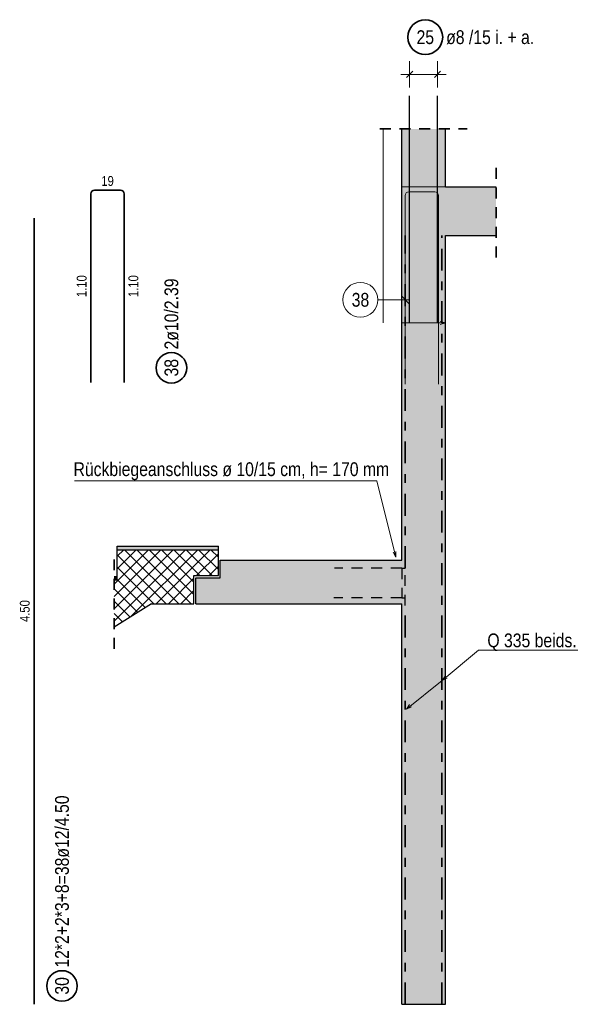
# Model space of a CAD drawing. Header units: millimetres. Extents: x -1.6 to 96.2, y -42.8 to 42.
# Tile 19 of 43: x 50.8 to 57.4, y 9.4 to 20.6. Entities that reach past the tile are written whole.
import ezdxf

# ---------------------------------------------------------------- set-up
doc = ezdxf.new("R2010")
doc.units = ezdxf.units.MM
doc.linetypes.add('DASHDOT', pattern=[1, 0.5, -0.25, 0, -0.25])
doc.linetypes.add('HIDDEN', pattern=[0.375, 0.25, -0.125])
for name, color, linetype, lineweight in [('Achsen', 7, 'Continuous', 20), ('Bewehrung', 7, 'Continuous', 20), ('Schraffuren', 7, 'Continuous', 20)]:
    doc.layers.add(name, color=color, linetype=linetype, lineweight=lineweight)
doc.styles.add('Arial Narrow', font='ARIALN.TTF')

msp = doc.modelspace()

# ---------------------------------------------------------------- hatches: boundary and pattern name
at = {"layer": 'Schraffuren', "lineweight": 50, "true_color": 0xd7ffd7}
for points in [[(55.223392, 18.717778), (55.723392, 18.717778), (55.723392, 19.379559), (55.223392, 19.379559)], [(55.723192, 9.357778), (55.723192, 18.157778), (55.223192, 18.157778), (55.223192, 9.357778)]]:
    msp.add_hatch(color=254, dxfattribs=at).paths.add_polyline_path(points)
at = {"layer": 'Schraffuren', "lineweight": 13, "true_color": 0xd7ffd7}
for points in [[(55.223392, 18.157778), (56.303684, 18.157778), (56.303684, 18.717778), (55.223392, 18.717778)], [(52.863171, 13.94183), (55.223192, 13.94183), (55.223192, 14.44183), (53.143192, 14.44183), (53.143192, 14.24183), (52.863171, 14.24183)]]:
    msp.add_hatch(color=254, dxfattribs=at).paths.add_polyline_path(points)
at = {"layer": 'Schraffuren', "lineweight": 13}
h = msp.add_hatch(dxfattribs=at)
h.set_pattern_fill('FT', color=6, scale=0.01, angle=45, style=0, pattern_type=2)
h.set_pattern_definition([(45, (0, 0), (-0.07071068, 0.07071068), []), (135, (0, 0), (-0.07071068, -0.07071068), [])])
h.paths.add_polyline_path([(52.843192, 14.265766), (53.123192, 14.265766), (53.123192, 14.561766), (51.963192, 14.561766), (51.963192, 14.215766), (51.928259, 14.215766), (51.928259, 13.676972), (52.356826, 13.941766), (52.843192, 13.941766)])
at = {"layer": 'Schraffuren', "lineweight": 50, "true_color": 0xffbf80}
for points in [[(53.123192, 14.561766), (53.123192, 14.601766), (51.963192, 14.601766), (51.963192, 14.561766)], [(51.928259, 14.215766), (51.963192, 14.215766), (51.963192, 14.255766), (51.928259, 14.255766)]]:
    msp.add_hatch(color=31, dxfattribs=at).paths.add_polyline_path(points)

# ---------------------------------------------------------------- linework, layer by layer
at = {"color": 2, "linetype": 'HIDDEN', "lineweight": 35, "ltscale": 0.5}
for p, q in [((54.973392, 19.379559), (55.973392, 19.379559)), ((56.303684, 17.907778), (56.303684, 18.967778)), ((51.928259, 13.426972), (51.928259, 14.505766))]:
    msp.add_line(p, q, dxfattribs=at)
at = {"color": 3, "linetype": 'Continuous', "lineweight": 25}
for p, q in [((55.223392, 18.717778), (55.223392, 19.379559)), ((55.723392, 18.717778), (55.723392, 19.379559)), ((55.223392, 18.157778), (55.223392, 18.717778)), ((55.723392, 18.717778), (56.303684, 18.717778)), ((55.223192, 14.44183), (55.223192, 18.157778)), ((55.223192, 18.157778), (55.223392, 18.157778)), ((55.723192, 9.357778), (55.723192, 18.157778)), ((55.723192, 18.157778), (56.303684, 18.157778)), ((51.963192, 14.561766), (51.963192, 14.601766)), ((51.963192, 14.601766), (53.123192, 14.601766)), ((51.963192, 14.215766), (51.963192, 14.561766)), ((51.963192, 14.561766), (53.123192, 14.561766)), ((53.123192, 14.561766), (53.123192, 14.601766)), ((53.123192, 14.265766), (53.123192, 14.561766)), ((53.143192, 14.24183), (53.143192, 14.44183)), ((53.143192, 14.44183), (55.223192, 14.44183)), ((51.928259, 14.255766), (51.963192, 14.255766)), ((51.928259, 14.215766), (51.963192, 14.215766)), ((52.843192, 13.941766), (52.843192, 14.265766)), ((52.843192, 14.265766), (53.123192, 14.265766)), ((52.863171, 13.94183), (52.863171, 14.24183)), ((52.863171, 14.24183), (53.143192, 14.24183)), ((52.356826, 13.941766), (51.928259, 13.676972)), ((52.356826, 13.94183), (52.843192, 13.94183)), ((52.863171, 13.94183), (55.223192, 13.94183)), ((55.223192, 9.357778), (55.223192, 13.94183)), ((55.223192, 9.357778), (55.723192, 9.357778))]:
    msp.add_line(p, q, dxfattribs=at)
at = {"color": 5, "linetype": 'Continuous', "lineweight": 18}
msp.add_line((57.240985, 13.411845), (56.102469, 13.411845), dxfattribs=at)
at = {"layer": 'Achsen', "color": 9, "linetype": 'Continuous', "lineweight": 0}
msp.add_line((55.723392, 18.717778), (55.223392, 18.717778), dxfattribs=at)
at = {"layer": 'Achsen', "color": 2, "linetype": 'Continuous', "lineweight": 35, "ltscale": 0.5}
for p, q in [((51.662677, 18.637882), (51.662399, 16.477877)), ((52.002489, 18.677877), (51.702677, 18.677877)), ((52.042489, 16.477877), (52.042489, 18.637877))]:
    msp.add_line(p, q, dxfattribs=at)
at = {"layer": 'Achsen', "color": 9, "linetype": 'Continuous', "lineweight": 0, "ltscale": 0.5}
for p, q in [((55.26338, 18.617783), (55.263101, 16.457778)), ((55.603192, 18.657778), (55.30338, 18.657778)), ((55.643192, 16.457778), (55.643192, 18.617778)), ((54.948981, 17.423177), (55.313226, 17.42313)), ((55.307414, 17.378937), (55.219037, 17.467336))]:
    msp.add_line(p, q, dxfattribs=at)
msp.add_circle((54.748981, 17.423203), 0.2, dxfattribs=at)
at = {"layer": 'Achsen', "color": 2, "linetype": 'Continuous', "lineweight": 35, "ltscale": 0.5}
msp.add_circle((52.584405, 16.64462), 0.175, dxfattribs=at)
for centre, start, end in [((51.702677, 18.637877), 90, 179.9926195), ((52.002489, 18.637877), 0, 90)]:
    msp.add_arc(centre, 0.04, start, end, dxfattribs=at)
at = {"layer": 'Achsen', "color": 9, "linetype": 'Continuous', "lineweight": 0, "ltscale": 0.5}
for centre, start, end in [((55.30338, 18.617778), 90, 179.9926195), ((55.603192, 18.617778), 0, 90)]:
    msp.add_arc(centre, 0.04, start, end, dxfattribs=at)
at = {"layer": 'Schraffuren', "color": 5, "linetype": 'Continuous', "lineweight": 18, "ltscale": 0.5}
for p, q in [((55.313192, 19.853522), (55.313192, 20.153522)), ((55.633192, 19.853522), (55.633192, 20.153522)), ((55.733192, 20.003522), (55.213192, 20.003522))]:
    msp.add_line(p, q, dxfattribs=at)
at = {"layer": 'Schraffuren', "color": 3, "linetype": 'Continuous', "lineweight": 25, "ltscale": 0.5}
for p, q in [((55.277836, 19.968167), (55.348547, 20.038877)), ((55.597837, 19.968167), (55.668547, 20.038877)), ((55.313192, 17.157766), (55.313192, 19.757766)), ((55.633192, 17.157766), (55.633192, 19.757766))]:
    msp.add_line(p, q, dxfattribs=at)
at = {"layer": 'Schraffuren', "color": 9, "linetype": 'Continuous', "lineweight": 0, "ltscale": 0.5}
msp.add_line((55.009836, 17.157766), (55.009836, 19.379559), dxfattribs=at)
at = {"layer": 'Schraffuren', "color": 2, "linetype": 'Continuous', "lineweight": 35, "ltscale": 0.5}
msp.add_line((51.01118, 9.357763), (51.01118, 18.357763), dxfattribs=at)
at = {"layer": 'Schraffuren', "color": 2, "linetype": 'DASHDOT', "lineweight": 35, "ltscale": 0.5}
for p, q in [((55.263192, 14.35183), (55.263192, 18.157778)), ((55.683192, 9.357778), (55.683192, 18.157778)), ((55.263192, 9.357778), (55.263192, 13.92183))]:
    msp.add_line(p, q, dxfattribs=at)
at = {"layer": 'Schraffuren', "color": 9, "linetype": 'Continuous', "lineweight": 0}
for p, q in [((55.223192, 17.157766), (55.723192, 17.157766)), ((55.663192, 17.173843), (55.723192, 17.157766)), ((55.723192, 17.157766), (55.663192, 17.141689))]:
    msp.add_line(p, q, dxfattribs=at)
at = {"layer": 'Schraffuren', "color": 5, "linetype": 'Continuous', "lineweight": 18}
for p, q in [((51.475279, 15.350658), (54.938052, 15.350658)), ((54.938052, 15.350658), (55.15589, 14.478258)), ((55.15589, 14.478258), (55.125756, 14.532576)), ((55.156952, 14.540365), (55.15589, 14.478258)), ((56.102469, 13.411845), (55.685177, 13.064057)), ((55.685177, 13.064057), (55.720975, 13.114821)), ((55.741561, 13.090121), (55.685177, 13.064057)), ((55.685177, 13.064057), (55.276374, 12.738476)), ((55.276374, 12.738476), (55.313293, 12.788432)), ((55.333324, 12.76328), (55.276374, 12.738476))]:
    msp.add_line(p, q, dxfattribs=at)
at = {"layer": 'Schraffuren', "color": 3, "linetype": 'HIDDEN', "lineweight": 25, "ltscale": 0.5}
for p, q in [((55.223192, 14.35183), (54.452917, 14.35183)), ((55.223192, 14.35183), (55.263192, 14.35183)), ((55.223192, 14.35183), (55.223192, 14.01183)), ((55.263192, 13.92183), (55.263192, 14.35183)), ((55.223192, 14.01183), (54.443136, 14.01183)), ((55.223192, 14.01183), (55.263192, 14.01183))]:
    msp.add_line(p, q, dxfattribs=at)
at = {"layer": 'Schraffuren', "color": 2, "linetype": 'Continuous', "lineweight": 35, "ltscale": 0.5}
for centre, radius in [((55.491694, 20.430035), 0.2), ((51.331098, 9.567678), 0.175)]:
    msp.add_circle(centre, radius, dxfattribs=at)

# ---------------------------------------------------------------- texts
at = {"color": 2, "lineweight": 35, "style": 'Arial Narrow'}
msp.add_text('Q 335 beids.', height=0.1575, dxfattribs=at).set_placement((56.203576, 13.445362))
at = {"layer": 'Achsen', "color": 3, "lineweight": 25, "insert": (51.781711, 18.840377), "char_height": 0.1125, "attachment_point": 1, "line_spacing_factor": 0.9, "style": 'Arial Narrow'}
msp.add_mtext('19', dxfattribs=at)
at = {"layer": 'Achsen', "color": 2, "lineweight": 35, "char_height": 0.1575, "attachment_point": 1, "rotation": 90, "line_spacing_factor": 0.9, "style": 'Arial Narrow'}
for s, insert in [('2ø10/2.39', (52.505655, 16.85462)), ('38', (52.505655, 16.545395))]:
    msp.add_mtext(s, dxfattribs=dict(at, insert=insert))
at = {"layer": 'Achsen', "color": 3, "lineweight": 25, "char_height": 0.1125, "attachment_point": 1, "line_spacing_factor": 0.9, "style": 'Arial Narrow'}
for insert, rotation in [((51.500024, 17.454148), 89.9926195), ((52.092489, 17.454127), 90)]:
    msp.add_mtext('1.10', dxfattribs=dict(at, insert=insert, rotation=rotation))
at = {"layer": 'Achsen', "color": 9, "lineweight": 0, "insert": (54.649756, 17.501953), "char_height": 0.1575, "attachment_point": 1, "line_spacing_factor": 0.9, "style": 'Arial Narrow'}
msp.add_mtext('38', dxfattribs=at)
at = {"layer": 'Bewehrung', "color": 2, "lineweight": 35, "style": 'Arial Narrow'}
msp.add_text('Rückbiegeanschluss ø 10/15 cm, h= 170 mm', height=0.1575, dxfattribs=at).set_placement((51.463519, 15.405236))
at = {"layer": 'Schraffuren', "color": 2, "lineweight": 35, "char_height": 0.1575, "attachment_point": 1, "line_spacing_factor": 0.9, "style": 'Arial Narrow'}
for s, insert in [('ø8 /15 i. + a.', (55.731694, 20.508785)), ('25', (55.392469, 20.508785))]:
    msp.add_mtext(s, dxfattribs=dict(at, insert=insert))
at = {"layer": 'Schraffuren', "color": 3, "lineweight": 25, "insert": (50.84868, 13.734013), "char_height": 0.1125, "attachment_point": 1, "rotation": 90, "line_spacing_factor": 0.9, "style": 'Arial Narrow'}
msp.add_mtext('4.50', dxfattribs=at)
at = {"layer": 'Schraffuren', "color": 2, "lineweight": 35, "char_height": 0.1575, "attachment_point": 1, "rotation": 90, "line_spacing_factor": 0.9, "style": 'Arial Narrow'}
for s, insert in [('12*2+2*3+8=38ø12/4.50', (51.252348, 9.777678)), ('30', (51.252348, 9.468453))]:
    msp.add_mtext(s, dxfattribs=dict(at, insert=insert))

doc.saveas('drawing.dxf')
